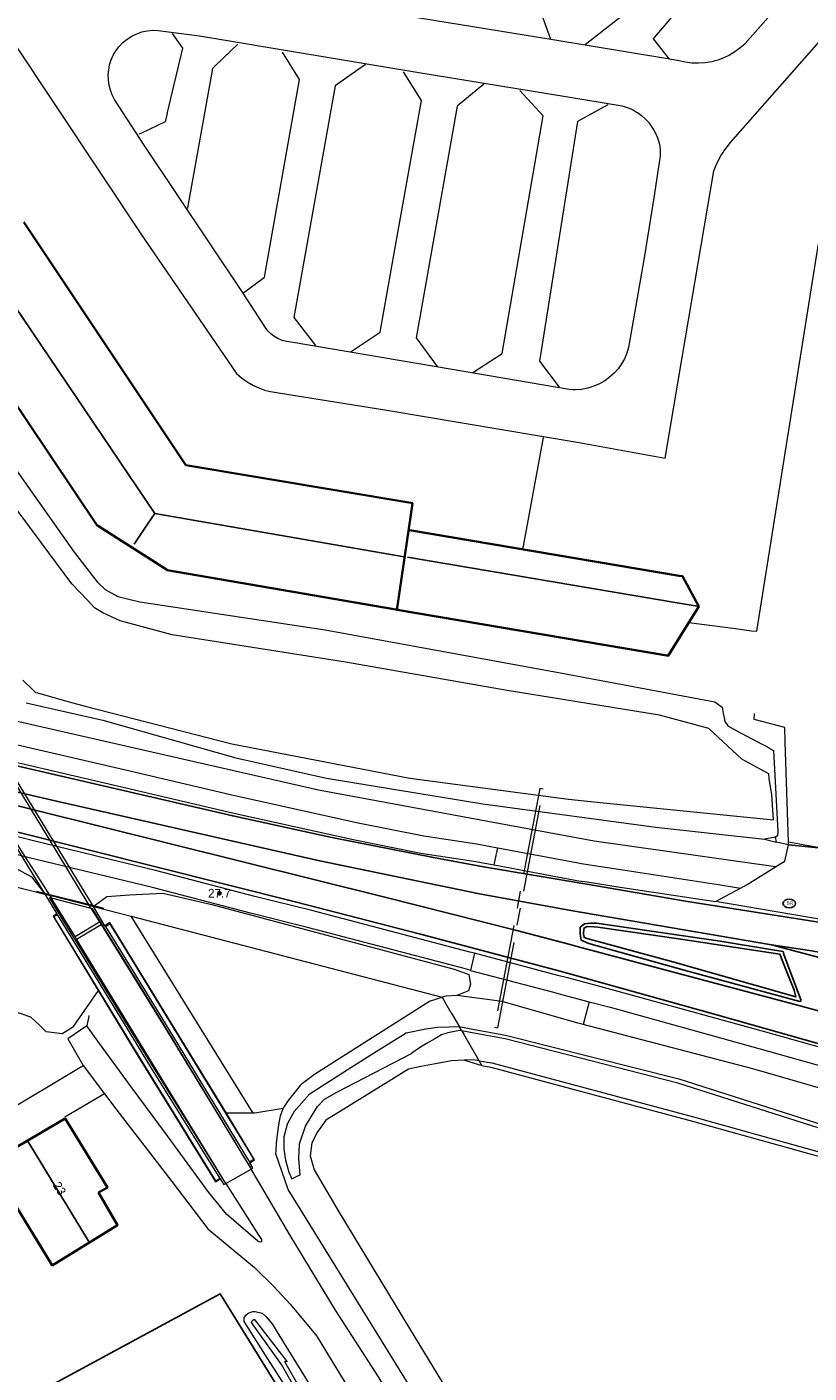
# Model space of a CAD drawing. Header units: metres. Extents: x 169249 to 194689, y 406250 to 412203.
# Tile 73 of 256: x 172362 to 172452, y 406529 to 406684. Entities that reach past the tile are written whole.
import ezdxf
from ezdxf.enums import TextEntityAlignment as Align

# ---------------------------------------------------------------- set-up
doc = ezdxf.new("R2010")
doc.units = ezdxf.units.M
doc.linetypes.add('BGT_NLCS_N264$0$AM-AS', pattern=[16, 10, -2, 2, -2])
doc.layers.get('0').update_dxf_attribs({"linetype": 'CONTINUOUS'})
for name, color, linetype, lineweight in [('BGT_NLCS_N264$0$B-WE-AM-AS_KUNSTWERK_DUIKER-GV', 252, 'BGT_NLCS_N264$0$AM-AS', 18), ('BGT_NLCS_N264$0$B-WE-BV-LEUNING-G', 252, 'BGT_NLCS_N264$0$BV-LEUNING', 18), ('BGT_NLCS_N264$0$B-WE-GW-WATERGANG_INSTEEK-G', 252, 'CONTINUOUS', 18), ('BGT_NLCS_N264$0$B-WE-GW-WATERGANG_SLOOT_BODEM-G', 252, 'CONTINUOUS', 18), ('BGT_NLCS_N264$0$B-WE-GW-WATERGANG_WATERLIJN-G', 252, 'CONTINUOUS', 18), ('BGT_NLCS_N264$0$B-WE-IE-TERREINAFSCHEIDING_KUNSTMATIG_MUUR-G', 252, 'BGT_NLCS_N264$0$IE-TERREINAFSCHEIDING-KUNSTMATIG-DICHT', 18), ('BGT_NLCS_N264$0$B-WE-IE-TERREINAFSCHEIDING_KUNSTMATIG_MUUR-GV', 252, 'BGT_NLCS_N264$0$IE-TERREINAFSCHEIDING-KUNSTMATIG-DICHT', 18), ('BGT_NLCS_N264$0$B-WE-KW-KUNSTWERK_TUNNEL-G', 252, 'CONTINUOUS', 18), ('BGT_NLCS_N264$0$B-WE-OG-TOPOGRAFIE-G', 252, 'CONTINUOUS', 18), ('BGT_NLCS_N264$0$B-WE-OG-TOPOGRAFIE_BEBOUWING-G', 252, 'CONTINUOUS', 35), ('BGT_NLCS_N264$0$B-WE-OG-TOPOGRAFIE_CULTUURSCHEIDING-G', 252, 'CONTINUOUS', 18), ('BGT_NLCS_N264$0$B-WE-OG-TOPOGRAFIE_TERREIN_GROEN-GV', 252, 'CONTINUOUS', 18), ('BGT_NLCS_N264$0$B-WE-OG-TOPOGRAFIE_WATER-GV', 252, 'CONTINUOUS', 18), ('BGT_NLCS_N264$0$B-WE-OG-TOPOGRAFIE_WEG_BERM-GV', 252, 'CONTINUOUS', 18), ('BGT_NLCS_N264$0$B-WE-OG-TOPOGRAFIE_WEG_RIJWEG-GV', 252, 'CONTINUOUS', 18), ('BGT_NLCS_N264$0$B-WE-OG-TOPOGRAFIE_WEG_RIJWIELPAD-G', 252, 'CONTINUOUS', 18), ('BGT_NLCS_N264$0$B-WE-OG-TOPOGRAFIE_WEG_RIJWIELPAD-GV', 252, 'CONTINUOUS', 18), ('BGT_NLCS_N264$0$B-WE-OG-TOPOGRAFIE_WEG_VERHARD-G', 252, 'CONTINUOUS', 18), ('X-XX-AL-REFERENTIE-G', 7, 'CONTINUOUS', 18)]:
    doc.layers.add(name, color=color, linetype=linetype, lineweight=lineweight)
for name, color, linetype in [('BGT_NLCS_N264$0$B-WE-IE-MEUBILAIR_WEGMEUBILAIR-S', 252, 'CONTINUOUS'), ('BGT_NLCS_N264$0$B-WE-IE-TERREINAFSCHEIDING_KUNSTMATIG_HEKWERK_RASTER-G', 252, 'CONTINUOUS'), ('BGT_NLCS_N264$0$B-WE-KG-KADASTRAAL_NOK-G', 252, 'CONTINUOUS'), ('BGT_NLCS_N264$0$B-WE-KL-WATER_BRANDLEIDING_PUT-S', 252, 'CONTINUOUS'), ('BGT_NLCS_N264$0$B-WE-OG-TOPOGRAFIE_WEG_INRIT-GV', 252, 'CONTINUOUS'), ('BGT_NLCS_N264$0$B-WE-OG-TOPOGRAFIE_WEG_VERKEERSEILAND-GV', 252, 'CONTINUOUS'), ('BGT_NLCS_N264$0$B-WE-VW-MARKERING-G', 252, 'CONTINUOUS'), ('BGT_NLCS_N264$0$Label_Nummeraanduidingreeks', 252, 'CONTINUOUS'), ('BGT_NLCS_N264$0$Label_Puntobject', 252, 'CONTINUOUS')]:
    doc.layers.add(name, color=color, linetype=linetype)
doc.styles.add('BGT_NLCS_N264$0$NLCS-ISO', font='NLCS-ISO.ttf')
doc.styles.add('BGT_NLCS_N264$0$STANDARD', font='txt')
doc.linetypes.add('BGT_NLCS_N264$0$BV-LEUNING', pattern='A,1,[69,NLCS.SHX,S=0.2,R=0,X=0,Y=0],1', length=2)
doc.linetypes.add('BGT_NLCS_N264$0$IE-TERREINAFSCHEIDING-KUNSTMATIG-DICHT', pattern='A,8,-1,[82,NLCS.SHX,S=0.75,R=90,X=0,Y=0],-1', length=10)

# ---------------------------------------------------------------- blocks, each defined once
blk = doc.blocks.new('BGT_NLCS_N264$0$SIE-WEG_STRAATPOT_BRANDKRAAN-SO')
blk.add_ellipse((0, 0), major_axis=(-0.729, 0), ratio=0.685994)
at = {"style": 'BGT_NLCS_N264$0$NLCS-ISO'}
blk.add_text('BR', height=0.4, dxfattribs=at).set_placement((-0.3, -0.15))
blk = doc.blocks.new('BGT_NLCS_N264$0$SIE-WEG_PAAL_ALGEMEEN_TYPE_02-SO')
at = {"ltscale": 0.5}
h = blk.add_hatch(color=256, dxfattribs=at)
h.paths.add_polyline_path([(0, 0), (0.1875, 0, 0.41421356), (0, 0.1875)])
h.paths.add_polyline_path([(0, -0.1875), (0, 0), (-0.1875, 0, 0.41421356)])
for p, q in [((-0.1875, 0), (0.1875, 0)), ((0, -0.1875), (0, 0.1875))]:
    blk.add_line(p, q, dxfattribs=at)
blk.add_circle((0, 0), 0.1875, dxfattribs=at)
blk = doc.blocks.new('BGT_NLCS_N264')
at = {"layer": 'BGT_NLCS_N264$0$B-WE-AM-AS_KUNSTWERK_DUIKER-GV'}
blk.add_polyline3d([(172421.39, 406596.05, 15.62), (172421, 406596.13, 15.62), (172415.79, 406568.71, 15.63), (172416.18, 406568.64, 15.63), (172421.39, 406596.05, 15.62)], dxfattribs=at)
at = {"layer": 'BGT_NLCS_N264$0$B-WE-BV-LEUNING-G'}
for p, q in [((172364.13, 406584.08, 16.99), (172363.22, 406584.31, 17)), ((172369.83, 406582.65, 16.92), (172364.13, 406584.08, 16.99)), ((172370.97, 406582.37, 16.9), (172369.83, 406582.65, 16.92))]:
    blk.add_line(p, q, dxfattribs=at)
blk.add_polyline3d([(172369.75, 406582.6, 17), (172364.68, 406583.89, 17), (172364.18, 406584.01, 17)], dxfattribs=at)
at = {"layer": 'BGT_NLCS_N264$0$B-WE-GW-WATERGANG_INSTEEK-G'}
for points in [[(172355.67, 406640.05, 17.31), (172367.55, 406623.27, 17.43), (172370.19, 406619.89, 17.37), (172371.11, 406618.99, 17.35), (172372.55, 406618.19, 17.43), (172375.09, 406617.59, 17.45), (172396.34, 406614.37, 17.53), (172423.15, 406609.46, 17.59), (172441.12, 406606.08, 17.71), (172441.96, 406605.48, 17.76), (172442.11, 406604.54, 17.76), (172442.12, 406604.49, 17.76), (172442.25, 406603.82, 17.75), (172442.59, 406603.35, 17.75), (172443.47, 406602.83, 17.77), (172446.09, 406601.46, 17.81), (172447.14, 406600.91, 17.91), (172447.39, 406600.75, 17.92), (172447.47, 406600.71, 17.93), (172447.82, 406600.49, 17.82), (172448.34, 406591.21, 17.38), (172448.29, 406590.68, 17.53), (172448.1, 406590.6, 17.51)], [(172448.1, 406590.6, 17.51), (172447.86, 406590.5, 17.49), (172446.8, 406590.31, 17.46)], [(172391.54, 406559.4, 17.07), (172392.14, 406560.31, 17.07), (172393.51, 406562.03, 17.08), (172393.62, 406562.18, 17.08), (172395.15, 406563.32, 17.09), (172401.77, 406567.54, 17.2), (172408.33, 406571.72, 17.31), (172409.81, 406572.15, 17.32)], [(172412.36, 406564.94, 17.1), (172410.87, 406564.86, 17.09), (172409.03, 406564.5, 17.08), (172407.33, 406564.22, 17.05), (172405.94, 406563.89, 17.02), (172404.02, 406562.71, 17.03), (172397.99, 406559.01, 17.06), (172396.45, 406558.06, 17.06), (172395.98, 406557.39, 17.06), (172395.4, 406556.57, 17.06), (172395.39, 406556.55, 17.06), (172394.83, 406555.43, 17.05), (172394.65, 406553.95, 17.03), (172395.08, 406552.34, 17.02), (172397.91, 406547.51, 17.04), (172406.04, 406534.13, 17), (172420.63, 406510.15, 17.03), (172420.93, 406509.42, 16.97), (172421.02, 406509.13, 16.94), (172421.07, 406508.97, 16.93), (172421.14, 406508.49, 16.88)], [(172414.03, 406564.87, 17.11), (172413.35, 406564.99, 17.1), (172412.36, 406564.94, 17.1)], [(172421.14, 406508.49, 16.88), (172421.05, 406507.84, 16.86), (172420.65, 406507.33, 16.84), (172420.24, 406507.15, 16.84), (172419.56, 406507.03, 16.84), (172419.49, 406507.04, 16.84), (172419.06, 406507.12, 16.84), (172418.73, 406507.34, 16.84), (172418.43, 406507.53, 16.84), (172418.29, 406507.7, 16.84), (172408.63, 406523.32, 16.84), (172392.98, 406548.68, 16.84), (172392.11, 406550.09, 16.84), (172390.71, 406554.17, 16.88), (172390.73, 406554.56, 16.9), (172390.77, 406555.41, 16.95), (172390.99, 406557.29, 17.03), (172391.11, 406557.93, 17.04), (172391.22, 406558.55, 17.04), (172391.54, 406559.4, 17.07)], [(172408.28, 406499.15, 16.59), (172394.34, 406523.54, 16.6), (172389.71, 406530.75, 16.56), (172387.07, 406534.93, 16.57), (172387.05, 406535.27, 16.61), (172387.04, 406535.32, 16.61), (172387.23, 406535.65, 16.62), (172387.5, 406535.86, 16.63), (172387.92, 406536.04, 16.66), (172388.07, 406536.07, 16.74), (172388.31, 406536.06, 16.78), (172389.11, 406535.86, 16.79), (172389.58, 406535.45, 16.79), (172390.28, 406534.66, 16.79), (172390.86, 406533.71, 16.79), (172392.96, 406530.3, 16.79), (172402.96, 406514.07, 16.81), (172407.38, 406505.79, 16.75), (172410.67, 406499.63, 16.7)]]:
    blk.add_polyline3d(points, dxfattribs=at)
at = {"layer": 'BGT_NLCS_N264$0$B-WE-GW-WATERGANG_SLOOT_BODEM-G'}
blk.add_line((172412.04, 406568.29, 15.11), (172411.77, 406568.77, 15.28), dxfattribs=at)
for points in [[(172363.1, 406607.17, 15.68), (172363.34, 406607.11, 15.68), (172366.97, 406606.1, 15.59), (172368.81, 406605.59, 15.55), (172385.64, 406601.28, 15.63), (172406.09, 406597.31, 15.74), (172424.3, 406594.9, 15.69), (172428.33, 406594.5, 15.73), (172447.82, 406592.55, 15.94), (172447.63, 406595.42, 15.84), (172447.36, 406597.3, 15.82), (172447.29, 406597.83, 15.81), (172446.29, 406598.34, 15.89)], [(172411.77, 406568.77, 15.28), (172410.61, 406568.74, 15.28), (172409.25, 406568.69, 15.28), (172407.91, 406568.49, 15.28), (172405.66, 406568.02, 15.73)], [(172412.04, 406568.29, 15.11), (172411.8, 406568.34, 15.11), (172410.46, 406568.08, 15.11), (172409.72, 406567.86, 15.11), (172408.94, 406567.39, 15.11), (172407.98, 406566.86, 15.11), (172407.2, 406566.34, 15.39), (172406.68, 406565.99, 15.58), (172406.26, 406565.71, 15.73)], [(172411.01, 406495.35, 15.49), (172391.33, 406529.96, 15.46), (172387.89, 406534.8, 15.72), (172388.01, 406535.05, 15.74), (172388.22, 406535.17, 15.71), (172391.99, 406530.28, 15.6), (172391.7, 406530.34, 15.53), (172411.46, 406495.92, 15.54)]]:
    blk.add_polyline3d(points, dxfattribs=at)
at = {"layer": 'BGT_NLCS_N264$0$B-WE-GW-WATERGANG_WATERLIJN-G'}
for points in [[(172446.29, 406598.34, 15.89), (172444.2, 406599.49, 15.94), (172440.41, 406603.02, 15.98), (172434.74, 406604.57, 16.01), (172417.24, 406607.39, 16.02), (172398.71, 406610.66, 16.02), (172378.79, 406613.8, 16.02), (172372.83, 406615.38, 15.98), (172370.83, 406616.33, 15.99), (172369.88, 406616.9, 15.99), (172369.07, 406617.78, 15.99), (172367.25, 406619.64, 15.98), (172350.61, 406642.05, 15.83)], [(172361.65, 406608.56, 15.8), (172362.88, 406607.38, 15.7), (172363.1, 406607.17, 15.68)], [(172405.66, 406568.02, 15.73), (172401.91, 406565.68, 15.73), (172398.89, 406563.79, 15.73), (172394.52, 406560.99, 15.73), (172392.81, 406559.04, 15.73), (172392.04, 406557.65, 15.73), (172392, 406557.58, 15.73), (172391.98, 406557.54, 15.73), (172391.61, 406556.13, 15.73), (172391.61, 406555.96, 15.73), (172391.6, 406554.71, 15.73), (172391.8, 406553.44, 15.73), (172392.19, 406552.05, 15.73), (172392.52, 406551.32, 15.73), (172393.28, 406551.7, 15.73), (172393.47, 406551.8, 15.73), (172393.32, 406553.59, 15.73), (172393.43, 406555.31, 15.73), (172393.44, 406555.43, 15.73), (172394.1, 406557.35, 15.73), (172394.85, 406558.6, 15.73), (172395.46, 406559.6, 15.73), (172396.29, 406560.45, 15.73), (172397.69, 406561.26, 15.73), (172406.26, 406565.71, 15.73)]]:
    blk.add_polyline3d(points, dxfattribs=at)
at = {"layer": 'BGT_NLCS_N264$0$B-WE-IE-TERREINAFSCHEIDING_KUNSTMATIG_HEKWERK_RASTER-G'}
blk.add_polyline3d([(172402.31, 406509.01, 16.63), (172385, 406536.97, 16.61), (172384.3, 406538.11, 16.61), (172350.31, 406519.73, 16.51), (172349.44, 406521.11, 16.52), (172346.7, 406525.44, 16.54), (172332.61, 406547.73, 16.65), (172330.99, 406550.3, 16.67), (172335.31, 406554.7, 16.67)], dxfattribs=at)
at = {"layer": 'BGT_NLCS_N264$0$B-WE-IE-TERREINAFSCHEIDING_KUNSTMATIG_MUUR-G'}
for points in [[(172438.11, 406615.19, 18.01), (172443.46, 406614.5, 18.08), (172445.33, 406614.26, 18.11), (172445.92, 406614.19, 18.12), (172452.85, 406657.72, 17.85), (172454.8, 406669.47, 17.85), (172454.83, 406669.71, 17.85), (172458.08, 406673.28, 17.9), (172460.74, 406676.2, 17.95), (172466.64, 406682.92, 17.95)], [(172437.99, 406615.21, 18.01), (172438.02, 406615.2, 18.01), (172438.11, 406615.19, 18.01)]]:
    blk.add_polyline3d(points, dxfattribs=at)
at = {"layer": 'BGT_NLCS_N264$0$B-WE-IE-TERREINAFSCHEIDING_KUNSTMATIG_MUUR-GV'}
for p, q in [((172364.18, 406584.01, 17), (172365.56, 406581.74, 15.98)), ((172364.89, 406583.57, 13.89), (172369.46, 406582.41, 13.87)), ((172367.65, 406579.12, 13.89), (172364.89, 406583.57, 13.89)), ((172369.46, 406582.41, 13.87), (172370.43, 406580.81, 13.87)), ((172370.43, 406580.81, 13.87), (172370.63, 406580.51, 13.76)), ((172367.81, 406578.83, 13.9), (172367.65, 406579.12, 13.89)), ((172384.94, 406550.78, 15.94), (172367.81, 406578.83, 13.9))]:
    blk.add_line(p, q, dxfattribs=at)
for points in [[(172384.94, 406550.78, 15.94), (172376.64, 406564.14, 15.91), (172373.41, 406569.42, 15.91), (172369.04, 406576.54, 15.91), (172365.87, 406581.72, 15.91), (172364.71, 406583.62, 13.75), (172364.89, 406583.57, 13.89)], [(172369.46, 406582.41, 13.87), (172369.58, 406582.38, 13.75), (172370.74, 406580.44, 15.86), (172374.68, 406574.08, 15.86), (172378.21, 406568.33, 15.86), (172387.85, 406552.42, 15.94)], [(172371.07, 406580.38, 15.86), (172370.95, 406580.57, 15.86), (172369.75, 406582.6, 17)], [(172370.63, 406580.51, 13.76), (172378.2, 406568.26, 14.85), (172387.85, 406552.42, 15.94)], [(172387.85, 406552.42, 15.94), (172387.98, 406552.5, 15.94), (172388.06, 406552.55, 15.94), (172387.7, 406553.14, 15.93)], [(172384.32, 406551.31, 15.94), (172384.73, 406550.65, 15.94), (172384.86, 406550.73, 15.94), (172384.94, 406550.78, 15.94)]]:
    blk.add_polyline3d(points, dxfattribs=at)
at = {"layer": 'BGT_NLCS_N264$0$B-WE-KG-KADASTRAAL_NOK-G'}
for p, q in [((172355.26, 406659.6, 25.65), (172376.8, 406627.74, 25.66)), ((172376.8, 406627.74, 25.66), (172405.42, 406622.73, 26))]:
    blk.add_line(p, q, dxfattribs=at)
for points in [[(172376.8, 406627.74, 25.66), (172375.97, 406626.5, 28.02), (172374.43, 406624.2, 32.38)], [(172405.83, 406622.72, 26.01), (172436.54, 406617.5, 26.02), (172439.07, 406617.07, 26.02)], [(172369.27, 406544.03, 23.18), (172369.04, 406544.4, 23.18), (172362.44, 406555.24, 23.2), (172362.21, 406555.61, 23.2)]]:
    blk.add_polyline3d(points, dxfattribs=at)
at = {"layer": 'BGT_NLCS_N264$0$B-WE-KW-KUNSTWERK_TUNNEL-G', "linetype": 'Continuous'}
blk.add_line((172364.7, 406583.88, 17), (172369.27, 406582.72, 17), dxfattribs=at)
for points in [[(172350.3, 406606.66, 16.99), (172364.18, 406584.01, 17), (172364.68, 406583.89, 17), (172364.7, 406583.88, 17)], [(172369.27, 406582.72, 17), (172369.75, 406582.6, 17), (172355.86, 406605.33, 16.98), (172355.47, 406605.42, 16.98)]]:
    blk.add_polyline3d(points, dxfattribs=at)
at = {"layer": 'BGT_NLCS_N264$0$B-WE-OG-TOPOGRAFIE-G'}
blk.add_polyline3d([(172369.24, 406570.05, 17.19), (172369.23, 406569.99, 17.18), (172369, 406568.87, 16.98)], dxfattribs=at)
at = {"layer": 'BGT_NLCS_N264$0$B-WE-OG-TOPOGRAFIE_BEBOUWING-G'}
for points in [[(172351.42, 406654.3, 22.76), (172370.19, 406626.36, 22.76), (172370.31, 406626.29, 22.76), (172370.33, 406626.27, 22.76), (172378.14, 406621.27, 22.76), (172378.21, 406621.22, 22.76), (172404.49, 406616.7, 22.76), (172404.6, 406616.68, 22.76), (172404.63, 406616.9, 22.76), (172405.32, 406621.57, 22.78), (172406.4, 406628.86, 22.8), (172406.41, 406628.9, 22.8), (172380.36, 406633.28, 22.8), (172361.76, 406661.17, 22.8)], [(172405.96, 406625.83, 24.35), (172406.04, 406625.82, 24.35), (172437.02, 406620.58, 24.35), (172437.4, 406620.52, 24.35), (172439.25, 406617.04, 24.35), (172438.3, 406615.49, 24.35), (172438.11, 406615.19, 24.35)], [(172438.11, 406615.19, 24.35), (172437.48, 406614.17, 24.35), (172435.76, 406611.38, 24.35), (172435.59, 406611.41, 24.35), (172404.61, 406616.65, 24.35)], [(172365.02, 406541.34, 19.54), (172372.53, 406546, 19.54), (172370.34, 406549.74, 19.54), (172371.36, 406550.29, 19.54), (172366.51, 406558.22, 19.54), (172357.8, 406553.16, 19.54), (172358.13, 406552.61, 19.54), (172364.74, 406541.79, 19.54), (172365.02, 406541.34, 19.54)]]:
    blk.add_polyline3d(points, dxfattribs=at)
at = {"layer": 'BGT_NLCS_N264$0$B-WE-OG-TOPOGRAFIE_CULTUURSCHEIDING-G'}
for points in [[(172370.28, 406572.92, 16.06), (172369.18, 406571.33, 16.61), (172368.73, 406570.67, 16.84), (172368.11, 406569.79, 16.81), (172367.33, 406568.67, 16.77), (172366.17, 406567.94, 16.94), (172364.34, 406568.17, 16.91), (172363.54, 406568.94, 16.92), (172362.58, 406569.88, 16.93), (172360.33, 406570.64, 16.69), (172358.61, 406571.23, 16.51), (172356.02, 406570.79, 16.43), (172354.1, 406569.95, 16.43), (172343.14, 406563.18, 16.43), (172330.12, 406551.6, 16.52), (172329.64, 406551.6, 16.52), (172327.72, 406551.62, 16.51), (172325.74, 406554.9, 16.54), (172325.51, 406556.78, 16.54), (172326.26, 406558.47, 16.42), (172345.34, 406573.95, 16.18), (172349.74, 406578.32, 16.45)], [(172388.1, 406558.84, 16.84), (172386.04, 406558.86, 16.39), (172385.01, 406558.83, 16.11)], [(172391.54, 406559.4, 17.07), (172388.29, 406558.83, 16.88), (172388.1, 406558.84, 16.84)]]:
    blk.add_polyline3d(points, dxfattribs=at)
at = {"layer": 'BGT_NLCS_N264$0$B-WE-OG-TOPOGRAFIE_TERREIN_GROEN-GV'}
blk.add_line((172388.1, 406558.84, 2.56), (172374.08, 406581.47, 17.03), dxfattribs=at)
at = {"layer": 'BGT_NLCS_N264$0$B-WE-OG-TOPOGRAFIE_WATER-GV'}
for p, q in [((172446.8, 406590.31, 17.46), (172448.15, 406589.99, 17.43)), ((172448.15, 406589.99, 17.43), (172448.1, 406590.6, 13.05)), ((172409.81, 406572.15, 17.32), (172410.11, 406571.64, 16.99)), ((172410.83, 406570.38, 16.24), (172410.11, 406571.64, 16.99)), ((172410.83, 406570.38, 16.24), (172411.77, 406568.77, 15.28)), ((172412.04, 406568.29, 15.11), (172412.27, 406567.91, 15.33)), ((172414.03, 406564.87, 17.11), (172412.27, 406567.91, 15.33)), ((172412.36, 406564.94, 8.07), (172414.35, 406564.31, 17.11)), ((172414.35, 406564.31, 17.11), (172414.03, 406564.87, 17.11))]:
    blk.add_line(p, q, dxfattribs=at)
for points in [[(172362.01, 406605.99, 17.04), (172370.81, 406603.98, 17.03), (172386.09, 406599.64, 17.14), (172396.5, 406597.33, 17.17), (172414.46, 406594.37, 17.18), (172434.33, 406591.71, 17.04), (172446.8, 406590.31, 17.46)], [(172411.48, 406572.35, 17.32), (172410.23, 406572.27, 17.32), (172409.81, 406572.15, 17.32)], [(172425.99, 406569.02, 17.33), (172425.36, 406569.18, 17.33), (172416.67, 406571.67, 17.33), (172411.48, 406572.35, 17.32)], [(172411.77, 406568.77, 15.28), (172411.9, 406568.77, 15.28), (172413.3, 406568.48, 15.26), (172417.06, 406567.8, 15.25), (172436.96, 406562.77, 15.17), (172470.25, 406552.15, 15.23), (172515.71, 406537.65, 15.32), (172523.19, 406536.53, 15.37)], [(172523.44, 406535.39, 15.56), (172515.72, 406537.16, 15.36), (172470.02, 406551.72, 15.15), (172436.84, 406562.3, 15), (172417.01, 406567.4, 15.1), (172413.25, 406568.08, 15.12), (172412.04, 406568.29, 15.11)], [(172523.95, 406539.14, 17.19), (172521.54, 406539.58, 17.25), (172495.2, 406548.16, 17.37), (172483.32, 406552.27, 17.34), (172466.37, 406557.72, 17.31), (172460.71, 406559.54, 17.3), (172445.46, 406563.95, 17.27), (172425.99, 406569.02, 17.33)], [(172414.03, 406564.87, 17.11), (172415.49, 406564.62, 17.12), (172438.66, 406558.41, 17.1), (172470.07, 406549.67, 17.1), (172514.04, 406534.99, 16.87), (172522.88, 406533.39, 17.06)]]:
    blk.add_polyline3d(points, dxfattribs=at)
at = {"layer": 'BGT_NLCS_N264$0$B-WE-OG-TOPOGRAFIE_WEG_BERM-GV'}
for p, q in [((172415.76, 406587.36, 17.29), (172416.19, 406589.32, 17.29)), ((172449.58, 406589.65, 17.41), (172448.15, 406589.99, 17.43)), ((172364.13, 406584.08, 17.01), (172364.18, 406584.01, 17)), ((172365.59, 406581.68, 15.95), (172365.56, 406581.74, 15.98)), ((172369.75, 406582.6, 17), (172369.83, 406582.65, 17)), ((172369.75, 406582.6, 17), (172374.08, 406581.47, 17.03)), ((172371.07, 406580.38, 15.86), (172371.12, 406580.3, 15.86)), ((172374.08, 406581.47, 17.03), (172409.81, 406572.15, 17.32)), ((172413.49, 406577.21, 17.27), (172413.06, 406575.25, 17.27)), ((172426.68, 406571.65, 17.26), (172425.99, 406569.02, 17.33)), ((172387.66, 406553.21, 15.93), (172387.7, 406553.14, 15.93)), ((172384.32, 406551.31, 15.94), (172384.29, 406551.36, 15.94))]:
    blk.add_line(p, q, dxfattribs=at)
for points in [[(172413.49, 406577.21, 17.27), (172412.98, 406577.34, 17.27), (172394.83, 406582.11, 17.25), (172388.27, 406583.74, 17.25), (172377.04, 406586.69, 17.24), (172362.7, 406590.16, 17.19), (172360.35, 406590.76, 17.2), (172346.99, 406594.19, 17.2), (172345.55, 406594.55, 17.2), (172328.71, 406598.78, 17.18), (172308.98, 406603.69, 17.12), (172290.24, 406608.35, 17.02), (172287.42, 406609.06, 17.02), (172270.76, 406613.21, 17.01), (172250.46, 406618.23, 16.99), (172228.14, 406623.8, 16.95), (172205.98, 406629.22, 16.92), (172202.4, 406630.06, 16.92), (172190.34, 406632.88, 16.9)], [(172308.01, 406613.77, 17.11), (172310.22, 406613.22, 17.11), (172342.66, 406605.42, 17.2), (172347.72, 406604.24, 17.21), (172354.71, 406602.62, 17.22), (172373.78, 406598.21, 17.25), (172385.66, 406595.41, 17.26), (172386.66, 406595.18, 17.26), (172400.16, 406592.18, 17.33), (172407.67, 406590.69, 17.33), (172413.78, 406589.77, 17.29), (172416.13, 406589.33, 17.29), (172416.19, 406589.32, 17.29)], [(172307.51, 406611.83, 17.11), (172309.75, 406611.27, 17.11), (172342.2, 406603.47, 17.2), (172347.27, 406602.3, 17.21), (172354.26, 406600.68, 17.22), (172373.32, 406596.26, 17.25), (172385.21, 406593.46, 17.26), (172386.23, 406593.23, 17.26), (172399.75, 406590.23, 17.33), (172407.33, 406588.72, 17.33), (172413.44, 406587.8, 17.29), (172415.76, 406587.36, 17.29)], [(172448.08, 406587.14, 17.29), (172427.24, 406590.07, 17.33), (172395.59, 406595.96, 17.32), (172359.49, 406604.19, 17.29)], [(172307.64, 406598.97, 17.09), (172307.58, 406600.27, 17.11), (172308.19, 406601.22, 17.15), (172309.77, 406601.44, 17.12), (172310.18, 406601.49, 17.18), (172344.25, 406592.66, 17.24), (172354.89, 406589.53, 17.29), (172359.65, 406587.65, 17.3), (172362.65, 406585.99, 17.24), (172364.13, 406584.08, 17.01)], [(172413.06, 406575.25, 17.27), (172412.98, 406575.27, 17.27), (172412.47, 406575.41, 17.27), (172394.33, 406580.17, 17.25), (172387.78, 406581.8, 17.25), (172376.55, 406584.75, 17.24), (172362.22, 406588.22, 17.19), (172359.85, 406588.82, 17.2), (172346.5, 406592.25, 17.2), (172345.06, 406592.61, 17.2)], [(172416.19, 406589.32, 17.29), (172425.4, 406587.58, 17.29), (172425.8, 406587.52, 17.29), (172426.75, 406587.37, 17.29), (172430.53, 406586.8, 17.29), (172441.49, 406585.12, 17.27), (172444.05, 406584.69, 17.28)], [(172448.08, 406587.14, 17.29), (172448.68, 406587.51, 17.3), (172449.14, 406587.8, 17.31), (172449.58, 406589.65, 17.41)], [(172351.14, 406580.53, 16.73), (172352.77, 406586.86, 17.42), (172360.13, 406585.02, 17.15), (172364.18, 406584.01, 17)], [(172415.76, 406587.36, 17.29), (172425.07, 406585.61, 17.29), (172425.5, 406585.54, 17.29), (172426.45, 406585.4, 17.29), (172430.22, 406584.82, 17.29), (172441.17, 406583.15, 17.27)], [(172444.05, 406584.69, 17.28), (172444.83, 406585.1, 17.25), (172448.08, 406587.14, 17.29)], [(172441.17, 406583.15, 17.27), (172442.89, 406584.07, 17.26), (172444.05, 406584.69, 17.28)], [(172369.83, 406582.65, 17), (172371.29, 406583.74, 17.04), (172373.88, 406583.93, 17.11), (172377.72, 406584.11, 17.38), (172383.35, 406582.8, 17.24), (172411.16, 406575.38, 17.26), (172412.85, 406574.78, 17.26), (172413.06, 406573.66, 17.2), (172412.82, 406572.91, 17.26), (172411.48, 406572.35, 17.32)], [(172365.56, 406581.74, 15.98), (172365.11, 406581.46, 16.05), (172370.28, 406572.92, 16.06)], [(172384.29, 406551.36, 15.94), (172383.82, 406551.07, 16.05), (172374.99, 406565.34, 15.99), (172365.2, 406581.45, 15.82), (172365.59, 406581.68, 15.95)], [(172384.29, 406551.36, 15.94), (172376.43, 406564.01, 15.91), (172373.2, 406569.29, 15.91), (172368.83, 406576.41, 15.91), (172365.65, 406581.59, 15.91), (172365.59, 406581.68, 15.95)], [(172385.01, 406558.83, 16.11), (172379.95, 406567.14, 16.12), (172371.64, 406580.74, 16.08), (172371.07, 406580.38, 15.86)], [(172371.12, 406580.3, 15.86), (172371.62, 406580.59, 16), (172379.86, 406567.11, 16), (172388.15, 406553.54, 16), (172387.66, 406553.21, 15.93)], [(172371.12, 406580.3, 15.86), (172374.89, 406574.21, 15.86), (172378.42, 406568.46, 15.86), (172387.66, 406553.21, 15.93)], [(172557.78, 406535.89, 17.45), (172554.04, 406537.05, 17.46), (172551.28, 406537.89, 17.46), (172542.95, 406540.46, 17.47), (172527.58, 406544.97, 17.46), (172510.85, 406549.85, 17.44), (172494.87, 406554.44, 17.38), (172481.1, 406558.39, 17.34), (172479.18, 406558.94, 17.33), (172464.41, 406563.23, 17.27), (172446.68, 406568.21, 17.25), (172429.6, 406572.95, 17.26), (172427.19, 406573.58, 17.26), (172424.17, 406574.38, 17.26), (172423.08, 406574.67, 17.26), (172413.49, 406577.21, 17.27)], [(172413.06, 406575.25, 17.27), (172422.57, 406572.73, 17.26), (172423.66, 406572.45, 17.26), (172426.68, 406571.65, 17.26)], [(172370.28, 406572.92, 16.06), (172374.87, 406565.35, 16.07), (172378.6, 406559.33, 16.05), (172383.75, 406550.97, 16.11), (172384.32, 406551.31, 15.94)], [(172426.68, 406571.65, 17.26), (172429.08, 406571.01, 17.26), (172446.14, 406566.28, 17.25), (172463.86, 406561.31, 17.27), (172478.62, 406557.02, 17.33), (172480.55, 406556.47, 17.34), (172494.32, 406552.52, 17.38), (172510.29, 406547.93, 17.44), (172527.02, 406543.05, 17.46), (172542.37, 406538.55, 17.47), (172550.7, 406535.98, 17.46), (172553.45, 406535.14, 17.46), (172557.18, 406533.98, 17.45)], [(172414.35, 406564.31, 17.11), (172415.38, 406564.13, 17.12), (172438.53, 406557.92, 17.1), (172469.92, 406549.19, 17.1), (172513.93, 406534.5, 16.87), (172525.56, 406531.9, 16.85), (172533.55, 406530.61, 16.84), (172554.76, 406524.87, 16.55), (172578.72, 406518.03, 16.7), (172601.64, 406511.58, 16.76), (172624.7, 406504.93, 16.68), (172647.17, 406498.61, 16.6), (172656.89, 406495.87, 16.81), (172677.23, 406465.36, 16.75), (172678.61, 406463.32, 16.79), (172679.17, 406463.41, 16.8)], [(172387.7, 406553.14, 15.93), (172388.24, 406553.5, 16.09), (172385.01, 406558.83, 16.11)]]:
    blk.add_polyline3d(points, dxfattribs=at)
at = {"layer": 'BGT_NLCS_N264$0$B-WE-OG-TOPOGRAFIE_WEG_INRIT-GV'}
blk.add_line((172453.37, 406589.29, 17.44), (172449.58, 406589.65, 17.41), dxfattribs=at)
at = {"layer": 'BGT_NLCS_N264$0$B-WE-OG-TOPOGRAFIE_WEG_RIJWEG-GV'}
blk.add_line((172458.69, 406580.18, 17.29), (172441.17, 406583.15, 17.27), dxfattribs=at)
at = {"layer": 'BGT_NLCS_N264$0$B-WE-OG-TOPOGRAFIE_WEG_RIJWIELPAD-G'}
blk.add_line((172368.58, 406564.31, 16.91), (172371.01, 406561.08, 16.9), dxfattribs=at)
for points in [[(172369, 406568.87, 16.98), (172366.81, 406567.37, 16.98), (172368.58, 406564.31, 16.91)], [(172384.94, 406550.78, 15.94), (172388.65, 406544.91, 16.55), (172389.04, 406544.34, 16.65), (172389.06, 406544.07, 16.7), (172388.88, 406544.02, 16.71), (172388.88, 406544.02, 16.71), (172388.76, 406544.08, 16.71), (172388.62, 406544.16, 16.71), (172385.04, 406547.24, 16.63), (172382.99, 406549.75, 16.64), (172378.01, 406556.54, 16.78), (172374.21, 406561.72, 16.83), (172370.45, 406566.83, 16.89), (172369, 406568.87, 16.98)], [(172371.01, 406561.08, 16.9), (172372.34, 406559.35, 16.89), (172378.74, 406550.99, 16.83), (172382.87, 406545.55, 16.76), (172388.26, 406541.11, 16.79), (172390.47, 406538.92, 16.87), (172392.33, 406536.92, 16.96), (172393.91, 406535.02, 16.95), (172395.39, 406533.25, 16.95), (172395.45, 406533.17, 16.95), (172398.13, 406528.76, 16.93), (172400.9, 406524.19, 16.92), (172402.66, 406521.09, 16.91), (172412.46, 406503.78, 16.87)], [(172418.31, 406502.27, 16.84), (172409.68, 406516.55, 16.9), (172402.47, 406528.57, 16.94), (172397.54, 406536.2, 16.98), (172392.29, 406544.87, 16.66), (172388.72, 406551, 16.21), (172387.85, 406552.42, 15.94)]]:
    blk.add_polyline3d(points, dxfattribs=at)
at = {"layer": 'BGT_NLCS_N264$0$B-WE-OG-TOPOGRAFIE_WEG_RIJWIELPAD-GV'}
for p, q in [((172367.65, 406579.12, 13.89), (172370.43, 406580.81, 13.87)), ((172367.81, 406578.83, 13.9), (172370.63, 406580.51, 13.76)), ((172384.94, 406550.78, 15.94), (172387.85, 406552.42, 15.94))]:
    blk.add_line(p, q, dxfattribs=at)
for points in [[(172369.27, 406582.72, 13.87), (172364.59, 406590.48, 13.85), (172358.34, 406600.68, 13.84), (172355.47, 406605.42, 13.89)], [(172352.82, 406603.03, 13.88), (172355.39, 406598.85, 13.84), (172360.43, 406590.63, 13.85), (172361.63, 406588.68, 13.85), (172363.63, 406585.55, 13.88), (172364.7, 406583.88, 13.89)], [(172364.7, 406583.88, 13.89), (172364.89, 406583.57, 13.89), (172369.46, 406582.41, 13.87), (172369.27, 406582.72, 13.87)]]:
    blk.add_polyline3d(points, dxfattribs=at)
at = {"layer": 'BGT_NLCS_N264$0$B-WE-OG-TOPOGRAFIE_WEG_VERHARD-G'}
for p, q in [((172435.92, 406679.89, 17.55), (172422.26, 406682.15, 17.56)), ((172435.94, 406679.86, 17.57), (172435.92, 406679.89, 17.57)), ((172449.57, 406590, 17.5), (172453.36, 406589.33, 17.49)), ((172449.58, 406589.65, 17.41), (172449.57, 406590, 17.5)), ((172353.19, 406555.14, 17.11), (172368.58, 406564.31, 16.91)), ((172371.01, 406561.08, 16.9), (172366.48, 406558.38, 17))]:
    blk.add_line(p, q, dxfattribs=at)
for points in [[(172351.37, 406695.15, 17.19), (172360.52, 406681.89, 17.36), (172375.25, 406659.73, 17.48), (172386.17, 406643.82, 17.49), (172386.77, 406643.29, 17.49), (172387.42, 406642.83, 17.49), (172388.11, 406642.43, 17.49), (172388.74, 406642.14, 17.49), (172389.4, 406641.9, 17.49), (172390.08, 406641.73, 17.49), (172390.77, 406641.61, 17.49), (172403.43, 406639.58, 17.5), (172425.3, 406635.93, 17.5), (172435.4, 406634.07, 17.56), (172437.35, 406645.65, 17.56), (172440.99, 406667.09, 17.57), (172441.22, 406667.67, 17.57), (172441.49, 406668.24, 17.56), (172441.79, 406668.8, 17.56), (172442.05, 406669.2, 17.56), (172442.13, 406669.33, 17.56), (172442.51, 406669.85, 17.56), (172442.92, 406670.33, 17.56), (172453.98, 406682.9, 17.56)], [(172422.26, 406682.15, 17.56), (172392.33, 406687.05, 17.56), (172391.85, 406689.37, 17.56), (172407.02, 406707.4, 17.52), (172418.77, 406721.43, 17.45)], [(172422.26, 406682.15, 17.56), (172422.26, 406682.16, 17.56), (172420.95, 406685.86, 17.59), (172438.7, 406707.04, 17.46)], [(172445.19, 406702.09, 17.49), (172431.25, 406685.49, 17.55), (172430.97, 406685.28, 17.55), (172426.76, 406681.98, 17.55), (172426.27, 406681.6, 17.55)], [(172435.92, 406679.89, 17.57), (172435.91, 406679.9, 17.57), (172434.06, 406682.24, 17.58), (172434.18, 406682.39, 17.58), (172435.35, 406683.79, 17.57), (172448.59, 406699.68, 17.49)], [(172453.61, 406691.98, 17.54), (172444.6, 406681.7, 17.54), (172444.54, 406681.62, 17.54), (172443.99, 406681.15, 17.54), (172443.4, 406680.73, 17.55), (172442.78, 406680.36, 17.55), (172442.12, 406680.05, 17.55), (172441.44, 406679.8, 17.56), (172441.09, 406679.71, 17.56), (172440.74, 406679.61, 17.56), (172439.98, 406679.49, 17.56), (172439.22, 406679.44, 17.56), (172438.59, 406679.45, 17.55), (172438.45, 406679.46, 17.55), (172437.7, 406679.55, 17.55), (172436.95, 406679.72, 17.55), (172435.92, 406679.89, 17.55)], [(172386.95, 406653.03, 17.56), (172375.57, 406670.02, 17.56), (172372.17, 406675.29, 17.56), (172371.91, 406675.81, 17.56), (172371.7, 406676.36, 17.56), (172371.55, 406676.93, 17.56), (172371.47, 406677.51, 17.56), (172371.45, 406678.09, 17.56), (172371.5, 406678.68, 17.56), (172371.61, 406679.25, 17.56), (172371.79, 406679.81, 17.56), (172372.03, 406680.35, 17.56), (172372.32, 406680.85, 17.56), (172372.7, 406681.36, 17.56), (172373.13, 406681.81, 17.56), (172373.62, 406682.21, 17.56), (172374.15, 406682.55, 17.56), (172374.72, 406682.83, 17.55), (172375.31, 406683.03, 17.55), (172375.93, 406683.16, 17.55), (172376.56, 406683.22, 17.55), (172377.19, 406683.2, 17.55), (172381.92, 406682.57, 17.51), (172406.89, 406678.41, 17.51), (172423.98, 406675.62, 17.52), (172430.45, 406674.54, 17.52), (172431.03, 406674.37, 17.52), (172431.05, 406674.36, 17.52), (172431.64, 406674.11, 17.52), (172432.19, 406673.79, 17.53), (172432.22, 406673.77, 17.53), (172432.7, 406673.42, 17.53), (172433.11, 406673.05, 17.54), (172433.48, 406672.65, 17.54), (172433.81, 406672.21, 17.55), (172434.1, 406671.74, 17.55), (172434.34, 406671.31, 17.55), (172434.53, 406670.86, 17.55), (172434.68, 406670.4, 17.55), (172434.78, 406669.92, 17.55), (172434.83, 406669.38, 17.55), (172434.83, 406668.84, 17.55), (172434.78, 406668.46, 17.55), (172434.76, 406668.3, 17.55), (172434.08, 406663.97, 17.56), (172432.99, 406657.08, 17.57), (172431.2, 406646.78, 17.58), (172430.99, 406646.13, 17.58), (172430.72, 406645.5, 17.58), (172430.39, 406644.9, 17.58), (172429.99, 406644.34, 17.58), (172429.53, 406643.83, 17.58), (172429.02, 406643.37, 17.58), (172428.47, 406642.97, 17.58), (172427.85, 406642.61, 17.58), (172427.19, 406642.33, 17.58), (172426.86, 406642.23, 17.58), (172426.51, 406642.12, 17.57), (172425.81, 406641.98, 17.57), (172425.1, 406641.93, 17.57), (172424.79, 406641.94, 17.57), (172424.38, 406641.96, 17.57), (172409.15, 406644.56, 17.56), (172392.46, 406647.39, 17.56), (172391.93, 406647.46, 17.56), (172391.41, 406647.6, 17.56), (172390.92, 406647.81, 17.56), (172390.46, 406648.1, 17.56), (172390.13, 406648.37, 17.56), (172389.83, 406648.67, 17.56), (172389.56, 406649.01, 17.56), (172386.95, 406653.03, 17.56)], [(172378.78, 406682.84, 17.56), (172379.98, 406681.18, 17.56), (172378.23, 406673.79, 17.56), (172378.17, 406673.51, 17.56), (172377.98, 406672.71, 17.56), (172375.25, 406671.42, 17.56), (172374.96, 406671.28, 17.56)], [(172386.32, 406681.62, 17.54), (172384.68, 406680.05, 17.55), (172383.46, 406678.88, 17.55), (172383.41, 406678.83, 17.55), (172380.55, 406662.82, 17.55), (172380.54, 406662.76, 17.55)], [(172386.95, 406653.03, 17.56), (172386.98, 406653.06, 17.56), (172389.38, 406654.85, 17.56), (172393.4, 406677.57, 17.55), (172391.47, 406680.69, 17.55)], [(172400.99, 406679.3, 17.55), (172398.05, 406677.23, 17.55), (172397.49, 406676.84, 17.55), (172392.77, 406650.24, 17.57), (172395.23, 406647, 17.57), (172395.23, 406647, 17.57)], [(172399.32, 406646.32, 17.57), (172399.36, 406646.34, 17.57), (172401.64, 406647.85, 17.58), (172402.68, 406648.54, 17.58), (172404.37, 406658.05, 17.58), (172407.42, 406675.16, 17.58), (172405.35, 406678.45, 17.58)], [(172414.56, 406677.03, 17.58), (172411.53, 406674.51, 17.56), (172406.79, 406647.88, 17.62), (172409.22, 406644.6, 17.61)], [(172413.29, 406643.91, 17.56), (172413.3, 406643.91, 17.56), (172416.68, 406646.1, 17.57), (172421.38, 406673.41, 17.56), (172418.7, 406676.3, 17.56)], [(172428.81, 406674.67, 17.56), (172425.35, 406672.74, 17.56), (172420.98, 406645.22, 17.56), (172423.23, 406642.24, 17.57)], [(172421.38, 406636.46, 17.53), (172419.08, 406623.95, 17.55), (172419.03, 406623.72, 17.55)], [(172449.57, 406590, 17.5), (172449.19, 406601.45, 17.76), (172449.13, 406603.13, 17.8), (172445.62, 406604.05, 17.78), (172445.67, 406604.74, 17.77)]]:
    blk.add_polyline3d(points, dxfattribs=at)
at = {"layer": 'BGT_NLCS_N264$0$B-WE-OG-TOPOGRAFIE_WEG_VERKEERSEILAND-GV'}
for points in [[(172448.93, 406577.43, 17.4), (172447.5, 406577.66, 17.39), (172441.7, 406578.6, 17.37), (172427.51, 406580.66, 17.42), (172426.81, 406580.68, 17.43), (172426.12, 406580.59, 17.43), (172425.65, 406580.2, 17.43), (172425.65, 406579.99, 17.43), (172425.65, 406579.43, 17.43), (172425.76, 406578.7, 17.43), (172426.63, 406578.35, 17.43), (172437.6, 406575.28, 17.34), (172450.88, 406571.69, 17.38), (172451.01, 406571.8, 17.5), (172449.03, 406577.06, 17.51), (172448.93, 406577.43, 17.4)], [(172427.67, 406580.22, 17.58), (172426.73, 406580.27, 17.58), (172426.32, 406580.24, 17.58), (172426.07, 406580.05, 17.58), (172426.04, 406579.41, 17.55), (172426.08, 406579.05, 17.55), (172426.29, 406578.94, 17.55), (172436.29, 406576.21, 17.56), (172450.4, 406572.19, 17.54), (172450.2, 406572.99, 17.56), (172449.33, 406575.14, 17.62), (172448.57, 406577.11, 17.52), (172437.19, 406578.83, 17.54), (172427.67, 406580.22, 17.58)]]:
    blk.add_polyline3d(points, dxfattribs=at)
at = {"layer": 'BGT_NLCS_N264$0$B-WE-VW-MARKERING-G', "linetype": 'Continuous'}
for points in [[(172670.46, 406529.3, 17.55), (172658.73, 406532.44, 17.46), (172628.03, 406540.69, 17.49), (172576.64, 406554.16, 17.45), (172557.19, 406558.95, 17.42), (172524.98, 406566.44, 17.4), (172507.56, 406570.24, 17.39), (172498.88, 406572.02, 17.39), (172484.41, 406574.84, 17.39), (172452.54, 406580.86, 17.31), (172437.75, 406583.21, 17.27), (172426.4, 406585.14, 17.33), (172414.53, 406587.15, 17.31), (172408.81, 406588.2, 17.3), (172397.13, 406590.51, 17.33), (172385.74, 406592.99, 17.3), (172347.19, 406601.93, 17.28), (172315.93, 406609.31, 17.2), (172289.14, 406615.99, 17.14), (172251.29, 406625.39, 17.13), (172198.97, 406638.24, 17.16), (172191.94, 406639.81, 17.17), (172165.58, 406645.72, 17.2)], [(172169.87, 406637.86, 16.96), (172187.51, 406633.96, 16.98), (172190.43, 406633.28, 16.98), (172208.14, 406629.11, 16.94), (172287.52, 406609.45, 17.08), (172345.24, 406595.07, 17.27), (172345.64, 406594.97, 17.27), (172392.92, 406583.13, 17.31), (172407.32, 406579.42, 17.27), (172423.2, 406575.19, 17.31), (172424.3, 406574.89, 17.31), (172441.16, 406570.19, 17.33), (172481.2, 406558.86, 17.39), (172511.32, 406550.25, 17.48), (172539.32, 406542, 17.52), (172551.39, 406538.28, 17.5), (172559.3, 406535.84, 17.49), (172573.86, 406531.53, 17.48), (172605.54, 406522.42, 17.5), (172617.1, 406519.23, 17.51), (172640.48, 406513.08, 17.57), (172664.3, 406506.69, 17.59), (172664.59, 406506.61, 17.59)]]:
    blk.add_polyline3d(points, dxfattribs=at)
at = {"layer": 'BGT_NLCS_N264$0$B-WE-VW-MARKERING-G'}
for points in [[(172424.58, 406582.13, 17.35), (172414.08, 406584.04, 17.35), (172395.57, 406587.85, 17.34), (172365.02, 406594.78, 17.34), (172346.56, 406599.1, 17.32), (172321.41, 406605.03, 17.27), (172288.44, 406613.16, 17.14), (172206.15, 406633.55, 17.09), (172191.3, 406637.02, 17.09), (172186.62, 406638.11, 17.09), (172168.47, 406642.08, 17.09)], [(172424.33, 406578.24, 17.41), (172418.2, 406579.85, 17.35), (172403.22, 406583.66, 17.36), (172346.27, 406597.81, 17.32), (172288.21, 406612.25, 17.11), (172267.16, 406617.49, 17.12), (172205.91, 406632.62, 17.04), (172191.08, 406636.08, 17.06), (172168.43, 406641.13, 17.05)], [(172447.62, 406578.19, 17.37), (172425.91, 406581.9, 17.36), (172424.58, 406582.13, 17.35)], [(172469.65, 406566.06, 17.43), (172450.75, 406571.23, 17.39), (172425.13, 406578.02, 17.41), (172424.33, 406578.24, 17.41)], [(172461.54, 406575.88, 17.38), (172451.97, 406577.51, 17.38), (172447.62, 406578.19, 17.37)], [(172447.62, 406578.19, 17.37), (172457.26, 406575.61, 17.36), (172483.09, 406568.17, 17.45), (172495.52, 406565.26, 17.5), (172520.79, 406559.88, 17.53), (172543.03, 406554.95, 17.53)]]:
    blk.add_polyline3d(points, dxfattribs=at)
at = {"layer": 'BGT_NLCS_N264$0$B-WE-IE-MEUBILAIR_WEGMEUBILAIR-S', "color": 7}
blk.add_blockref('BGT_NLCS_N264$0$SIE-WEG_PAAL_ALGEMEEN_TYPE_02-SO', (172384.21, 406584.11, 17.25), dxfattribs=at)
at = {"layer": 'BGT_NLCS_N264$0$B-WE-KL-WATER_BRANDLEIDING_PUT-S', "color": 7, "linetype": 'Continuous'}
blk.add_blockref('BGT_NLCS_N264$0$SIE-WEG_STRAATPOT_BRANDKRAAN-SO', (172449.64, 406582.92, 17.4), dxfattribs=at)
at = {"layer": 'BGT_NLCS_N264$0$Label_Nummeraanduidingreeks', "color": 7, "lineweight": 18, "style": 'BGT_NLCS_N264$0$STANDARD'}
blk.add_text('23', height=1, rotation=-58.7, dxfattribs=at).set_placement((172365.86, 406550.2), align=Align.MIDDLE)
at = {"layer": 'BGT_NLCS_N264$0$Label_Puntobject', "lineweight": 18, "style": 'BGT_NLCS_N264$0$STANDARD'}
blk.add_text('27.7', height=1, dxfattribs=at).set_placement((172384.21, 406584.11, 17.25), align=Align.MIDDLE)

msp = doc.modelspace()

# ---------------------------------------------------------------- block references
at = {"layer": 'X-XX-AL-REFERENTIE-G'}
msp.add_blockref('BGT_NLCS_N264', (0, 0), dxfattribs=at)

doc.saveas('drawing.dxf')
